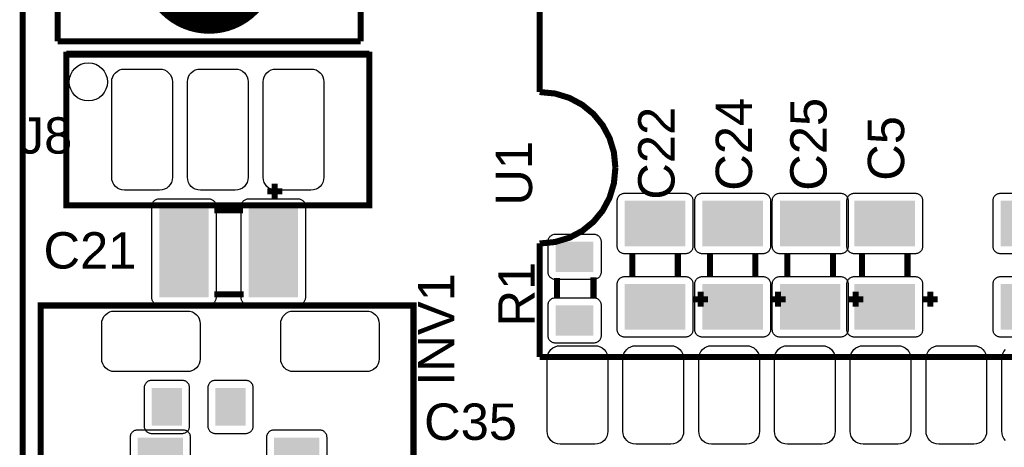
# Model space of a CAD drawing. Header units: inches. Extents: x -3.34 to 3.34, y -1.57 to 1.57.
# Tile 8 of 14: x -3.34 to -2.04, y -0.09 to 0.47. Entities that reach past the tile are written whole.
import ezdxf

# ---------------------------------------------------------------- set-up
doc = ezdxf.new("R2010")
doc.units = ezdxf.units.IN
doc.layers.get('0').update_dxf_attribs({"linetype": 'CONTINUOUS'})

# ---------------------------------------------------------------- blocks, each defined once
blk = doc.blocks.new('RPAD')
blk.add_trace([(-0.5, -0.5), (-0.5, 0.5), (0.5, -0.5), (0.5, 0.5)])
blk = doc.blocks.new('EPAD')
at = {"const_width": 0.5}
blk.add_lwpolyline([(-0.25, 0, 1), (0.25, 0, 1)], format="xyb", close=True, dxfattribs=at)

msp = doc.modelspace()

# ---------------------------------------------------------------- linework, layer by layer
at = {"const_width": 0.008}
for points in [[(-3.332118, -1.570866), (3.333236, -1.570866), (3.333236, 1.570866), (-3.332118, 1.570866), (-3.332118, -1.570866)], [(-3.332118, -1.570866), (3.333236, -1.570866), (3.333236, 1.570866), (-3.332118, 1.570866), (-3.332118, -1.570866)], [(-3.332118, -1.570866), (3.333236, -1.570866), (3.333236, 1.570866), (-3.332118, 1.570866), (-3.332118, -1.570866)], [(-3.286055, 1.043307), (-3.286055, 0.443307)], [(-3.286055, 1.043307), (-3.286055, 0.443307)], [(-3.286055, 1.043307), (-3.286055, 0.443307)], [(-2.886055, 0.443307), (-2.886055, 1.043307)], [(-2.886055, 0.443307), (-2.886055, 1.043307)], [(-2.886055, 0.443307), (-2.886055, 1.043307)], [(-2.649835, 0.376378), (-2.649835, 0.526378)], [(-2.649835, 0.376378), (-2.649835, 0.526378)], [(-2.649835, 0.376378), (-2.649835, 0.526378)], [(-3.286055, 0.443307), (-2.886055, 0.443307)], [(-3.286055, 0.443307), (-2.886055, 0.443307)], [(-3.286055, 0.443307), (-2.886055, 0.443307)], [(-3.274638, 0.426772), (-2.874638, 0.426772)], [(-3.274638, 0.426772), (-2.874638, 0.426772)], [(-3.274638, 0.426772), (-2.874638, 0.426772)], [(-3.274638, 0.226772), (-2.874638, 0.226772), (-2.874638, 0.425591), (-3.274638, 0.425591), (-3.274638, 0.226772)], [(-3.274638, 0.226772), (-2.874638, 0.226772), (-2.874638, 0.425591), (-3.274638, 0.425591), (-3.274638, 0.226772)], [(-3.274638, 0.226772), (-2.874638, 0.226772), (-2.874638, 0.425591), (-3.274638, 0.425591), (-3.274638, 0.226772)], [(-2.549835, 0.276378), (-2.551835, 0.296753), (-2.557585, 0.315628), (-2.566709, 0.332628), (-2.578835, 0.347378), (-2.593585, 0.359503), (-2.610585, 0.368628), (-2.62946, 0.374378), (-2.649835, 0.376378)], [(-2.549835, 0.276378), (-2.551835, 0.296753), (-2.557585, 0.315628), (-2.566709, 0.332628), (-2.578835, 0.347378), (-2.593585, 0.359503), (-2.610585, 0.368628), (-2.62946, 0.374378), (-2.649835, 0.376378)], [(-2.549835, 0.276378), (-2.551835, 0.296753), (-2.557585, 0.315628), (-2.566709, 0.332628), (-2.578835, 0.347378), (-2.593585, 0.359503), (-2.610585, 0.368628), (-2.62946, 0.374378), (-2.649835, 0.376378)], [(-2.549835, 0.276378), (-2.551835, 0.255716), (-2.557585, 0.236706), (-2.566709, 0.219689), (-2.578835, 0.205003), (-2.593585, 0.192989), (-2.610585, 0.183987), (-2.62946, 0.178337), (-2.649835, 0.176378)], [(-2.549835, 0.276378), (-2.551835, 0.255716), (-2.557585, 0.236706), (-2.566709, 0.219689), (-2.578835, 0.205003), (-2.593585, 0.192989), (-2.610585, 0.183987), (-2.62946, 0.178337), (-2.649835, 0.176378)], [(-2.549835, 0.276378), (-2.551835, 0.255716), (-2.557585, 0.236706), (-2.566709, 0.219689), (-2.578835, 0.205003), (-2.593585, 0.192989), (-2.610585, 0.183987), (-2.62946, 0.178337), (-2.649835, 0.176378)], [(-3.009409, 0.245354), (-2.989409, 0.245354)], [(-3.009409, 0.245354), (-2.989409, 0.245354)], [(-3.009409, 0.245354), (-2.989409, 0.245354)], [(-2.999409, 0.235354), (-2.999409, 0.255354)], [(-2.999409, 0.235354), (-2.999409, 0.255354)], [(-2.999409, 0.235354), (-2.999409, 0.255354)], [(-3.079409, 0.220354), (-3.041409, 0.220354)], [(-3.079409, 0.220354), (-3.041409, 0.220354)], [(-3.079409, 0.220354), (-3.041409, 0.220354)], [(-2.649835, 0.026378), (-2.649835, 0.176378)], [(-2.649835, 0.026378), (-2.649835, 0.176378)], [(-2.649835, 0.026378), (-2.649835, 0.176378)], [(-2.527472, 0.162756), (-2.527472, 0.132756)], [(-2.527472, 0.162756), (-2.527472, 0.132756)], [(-2.527472, 0.162756), (-2.527472, 0.132756)], [(-2.467472, 0.162756), (-2.467472, 0.132756)], [(-2.467472, 0.162756), (-2.467472, 0.132756)], [(-2.467472, 0.162756), (-2.467472, 0.132756)], [(-2.42511, 0.162756), (-2.42511, 0.132756)], [(-2.42511, 0.162756), (-2.42511, 0.132756)], [(-2.42511, 0.162756), (-2.42511, 0.132756)], [(-2.36511, 0.162756), (-2.36511, 0.132756)], [(-2.36511, 0.162756), (-2.36511, 0.132756)], [(-2.36511, 0.162756), (-2.36511, 0.132756)], [(-2.322748, 0.162756), (-2.322748, 0.132756)], [(-2.322748, 0.162756), (-2.322748, 0.132756)], [(-2.322748, 0.162756), (-2.322748, 0.132756)], [(-2.262748, 0.162756), (-2.262748, 0.132756)], [(-2.262748, 0.162756), (-2.262748, 0.132756)], [(-2.262748, 0.162756), (-2.262748, 0.132756)], [(-2.224323, 0.162756), (-2.224323, 0.132756)], [(-2.224323, 0.162756), (-2.224323, 0.132756)], [(-2.224323, 0.162756), (-2.224323, 0.132756)], [(-2.164323, 0.162756), (-2.164323, 0.132756)], [(-2.164323, 0.162756), (-2.164323, 0.132756)], [(-2.164323, 0.162756), (-2.164323, 0.132756)], [(-2.626772, 0.103803), (-2.626772, 0.130803)], [(-2.626772, 0.103803), (-2.626772, 0.130803)], [(-2.626772, 0.103803), (-2.626772, 0.130803)], [(-2.578772, 0.103803), (-2.578772, 0.131803)], [(-2.578772, 0.103803), (-2.578772, 0.131803)], [(-2.578772, 0.103803), (-2.578772, 0.131803)], [(-3.079409, 0.109354), (-3.040409, 0.109354)], [(-3.079409, 0.109354), (-3.040409, 0.109354)], [(-3.079409, 0.109354), (-3.040409, 0.109354)], [(-2.427472, 0.102756), (-2.447472, 0.102756)], [(-2.427472, 0.102756), (-2.447472, 0.102756)], [(-2.427472, 0.102756), (-2.447472, 0.102756)], [(-2.437472, 0.112756), (-2.437472, 0.092756)], [(-2.437472, 0.112756), (-2.437472, 0.092756)], [(-2.437472, 0.112756), (-2.437472, 0.092756)], [(-2.32511, 0.102756), (-2.34511, 0.102756)], [(-2.32511, 0.102756), (-2.34511, 0.102756)], [(-2.32511, 0.102756), (-2.34511, 0.102756)], [(-2.33511, 0.112756), (-2.33511, 0.092756)], [(-2.33511, 0.112756), (-2.33511, 0.092756)], [(-2.33511, 0.112756), (-2.33511, 0.092756)], [(-2.222748, 0.102756), (-2.242748, 0.102756)], [(-2.222748, 0.102756), (-2.242748, 0.102756)], [(-2.222748, 0.102756), (-2.242748, 0.102756)], [(-2.232748, 0.112756), (-2.232748, 0.092756)], [(-2.232748, 0.112756), (-2.232748, 0.092756)], [(-2.232748, 0.112756), (-2.232748, 0.092756)], [(-2.124323, 0.102756), (-2.144323, 0.102756)], [(-2.124323, 0.102756), (-2.144323, 0.102756)], [(-2.124323, 0.102756), (-2.144323, 0.102756)], [(-2.134323, 0.112756), (-2.134323, 0.092756)], [(-2.134323, 0.112756), (-2.134323, 0.092756)], [(-2.134323, 0.112756), (-2.134323, 0.092756)], [(-3.308496, -0.830709), (-2.81637, -0.830709), (-2.81637, 0.094488), (-3.308496, 0.094488), (-3.308496, -0.830709)], [(-3.308496, -0.830709), (-2.81637, -0.830709), (-2.81637, 0.094488), (-3.308496, 0.094488), (-3.308496, -0.830709)], [(-3.308496, -0.830709), (-2.81637, -0.830709), (-2.81637, 0.094488), (-3.308496, 0.094488), (-3.308496, -0.830709)], [(-2.649835, 0.026378), (-0.649835, 0.026378)], [(-2.649835, 0.026378), (-0.649835, 0.026378)], [(-2.649835, 0.026378), (-0.649835, 0.026378)]]:
    msp.add_lwpolyline(points, dxfattribs=at)
for points in [[(-3.197638, 0.406772), (-3.151638, 0.406772), (-3.148162, 0.406433), (-3.144948, 0.40546), (-3.142057, 0.403914), (-3.139552, 0.401857), (-3.137495, 0.399353), (-3.135949, 0.396462), (-3.134976, 0.393248), (-3.134638, 0.389772), (-3.134638, 0.263772), (-3.134976, 0.260296), (-3.135949, 0.257081), (-3.137495, 0.254191), (-3.139552, 0.251686), (-3.142057, 0.249629), (-3.144948, 0.248083), (-3.148162, 0.24711), (-3.151638, 0.246772), (-3.197638, 0.246772), (-3.201114, 0.24711), (-3.204328, 0.248083), (-3.207219, 0.249629), (-3.209724, 0.251686), (-3.21178, 0.254191), (-3.213326, 0.257081), (-3.2143, 0.260296), (-3.214638, 0.263772), (-3.214638, 0.389772), (-3.2143, 0.393248), (-3.213326, 0.396462), (-3.21178, 0.399353), (-3.209724, 0.401857), (-3.207219, 0.403914), (-3.204328, 0.40546), (-3.201114, 0.406433), (-3.197638, 0.406772)], [(-3.097638, 0.406772), (-3.051638, 0.406772), (-3.048162, 0.406433), (-3.044948, 0.40546), (-3.042057, 0.403914), (-3.039552, 0.401857), (-3.037495, 0.399353), (-3.035949, 0.396462), (-3.034976, 0.393248), (-3.034638, 0.389772), (-3.034638, 0.263772), (-3.034976, 0.260296), (-3.035949, 0.257081), (-3.037495, 0.254191), (-3.039552, 0.251686), (-3.042057, 0.249629), (-3.044948, 0.248083), (-3.048162, 0.24711), (-3.051638, 0.246772), (-3.097638, 0.246772), (-3.101114, 0.24711), (-3.104328, 0.248083), (-3.107219, 0.249629), (-3.109724, 0.251686), (-3.11178, 0.254191), (-3.113326, 0.257081), (-3.1143, 0.260296), (-3.114638, 0.263772), (-3.114638, 0.389772), (-3.1143, 0.393248), (-3.113326, 0.396462), (-3.11178, 0.399353), (-3.109724, 0.401857), (-3.107219, 0.403914), (-3.104328, 0.40546), (-3.101114, 0.406433), (-3.097638, 0.406772)], [(-2.997638, 0.406772), (-2.951638, 0.406772), (-2.948162, 0.406433), (-2.944948, 0.40546), (-2.942057, 0.403914), (-2.939552, 0.401857), (-2.937495, 0.399353), (-2.935949, 0.396462), (-2.934976, 0.393248), (-2.934638, 0.389772), (-2.934638, 0.263772), (-2.934976, 0.260296), (-2.935949, 0.257081), (-2.937495, 0.254191), (-2.939552, 0.251686), (-2.942057, 0.249629), (-2.944948, 0.248083), (-2.948162, 0.24711), (-2.951638, 0.246772), (-2.997638, 0.246772), (-3.001114, 0.24711), (-3.004328, 0.248083), (-3.007219, 0.249629), (-3.009724, 0.251686), (-3.01178, 0.254191), (-3.013326, 0.257081), (-3.0143, 0.260296), (-3.014638, 0.263772), (-3.014638, 0.389772), (-3.0143, 0.393248), (-3.013326, 0.396462), (-3.01178, 0.399353), (-3.009724, 0.401857), (-3.007219, 0.403914), (-3.004328, 0.40546), (-3.001114, 0.406433), (-2.997638, 0.406772)], [(-3.151909, 0.235354), (-3.086909, 0.235354), (-3.08587, 0.235304), (-3.084865, 0.235156), (-3.083898, 0.234913), (-3.082974, 0.234583), (-3.082098, 0.234168), (-3.081274, 0.233673), (-3.080506, 0.233104), (-3.0798, 0.232464), (-3.07916, 0.231757), (-3.078591, 0.23099), (-3.078096, 0.230166), (-3.077681, 0.22929), (-3.07735, 0.228366), (-3.077108, 0.227399), (-3.07696, 0.226394), (-3.076909, 0.225354), (-3.076909, 0.105354), (-3.07696, 0.104315), (-3.077108, 0.10331), (-3.07735, 0.102343), (-3.077681, 0.101419), (-3.078096, 0.100543), (-3.078591, 0.099719), (-3.07916, 0.098951), (-3.0798, 0.098245), (-3.080506, 0.097605), (-3.081274, 0.097035), (-3.082098, 0.096541), (-3.082974, 0.096126), (-3.083898, 0.095795), (-3.084865, 0.095553), (-3.08587, 0.095405), (-3.086909, 0.095354), (-3.151909, 0.095354), (-3.152949, 0.095405), (-3.153954, 0.095553), (-3.154921, 0.095795), (-3.155845, 0.096126), (-3.156721, 0.096541), (-3.157545, 0.097035), (-3.158313, 0.097605), (-3.159019, 0.098245), (-3.159659, 0.098951), (-3.160228, 0.099719), (-3.160723, 0.100543), (-3.161138, 0.101419), (-3.161469, 0.102343), (-3.161711, 0.10331), (-3.161859, 0.104315), (-3.161909, 0.105354), (-3.161909, 0.225354), (-3.161859, 0.226394), (-3.161711, 0.227399), (-3.161469, 0.228366), (-3.161138, 0.22929), (-3.160723, 0.230166), (-3.160228, 0.23099), (-3.159659, 0.231757), (-3.159019, 0.232464), (-3.158313, 0.233104), (-3.157545, 0.233673), (-3.156721, 0.234168), (-3.155845, 0.234583), (-3.154921, 0.234913), (-3.153954, 0.235156), (-3.152949, 0.235304), (-3.151909, 0.235354)], [(-3.033909, 0.235354), (-2.968909, 0.235354), (-2.96787, 0.235304), (-2.966865, 0.235156), (-2.965898, 0.234913), (-2.964974, 0.234583), (-2.964098, 0.234168), (-2.963274, 0.233673), (-2.962506, 0.233104), (-2.9618, 0.232464), (-2.96116, 0.231757), (-2.960591, 0.23099), (-2.960096, 0.230166), (-2.959681, 0.22929), (-2.95935, 0.228366), (-2.959108, 0.227399), (-2.95896, 0.226394), (-2.958909, 0.225354), (-2.958909, 0.105354), (-2.95896, 0.104315), (-2.959108, 0.10331), (-2.95935, 0.102343), (-2.959681, 0.101419), (-2.960096, 0.100543), (-2.960591, 0.099719), (-2.96116, 0.098951), (-2.9618, 0.098245), (-2.962506, 0.097605), (-2.963274, 0.097035), (-2.964098, 0.096541), (-2.964974, 0.096126), (-2.965898, 0.095795), (-2.966865, 0.095553), (-2.96787, 0.095405), (-2.968909, 0.095354), (-3.033909, 0.095354), (-3.034949, 0.095405), (-3.035954, 0.095553), (-3.036921, 0.095795), (-3.037845, 0.096126), (-3.038721, 0.096541), (-3.039545, 0.097035), (-3.040313, 0.097605), (-3.041019, 0.098245), (-3.041659, 0.098951), (-3.042228, 0.099719), (-3.042723, 0.100543), (-3.043138, 0.101419), (-3.043469, 0.102343), (-3.043711, 0.10331), (-3.043859, 0.104315), (-3.043909, 0.105354), (-3.043909, 0.225354), (-3.043859, 0.226394), (-3.043711, 0.227399), (-3.043469, 0.228366), (-3.043138, 0.22929), (-3.042723, 0.230166), (-3.042228, 0.23099), (-3.041659, 0.231757), (-3.041019, 0.232464), (-3.040313, 0.233104), (-3.039545, 0.233673), (-3.038721, 0.234168), (-3.037845, 0.234583), (-3.036921, 0.234913), (-3.035954, 0.235156), (-3.034949, 0.235304), (-3.033909, 0.235354)], [(-2.447472, 0.232756), (-2.447472, 0.172756), (-2.447523, 0.171717), (-2.447671, 0.170711), (-2.447913, 0.169744), (-2.448244, 0.16882), (-2.448659, 0.167944), (-2.449154, 0.16712), (-2.449723, 0.166352), (-2.450363, 0.165646), (-2.451069, 0.165006), (-2.451837, 0.164437), (-2.452661, 0.163943), (-2.453537, 0.163528), (-2.454461, 0.163197), (-2.455428, 0.162955), (-2.456433, 0.162806), (-2.457472, 0.162756), (-2.537472, 0.162756), (-2.538512, 0.162806), (-2.539517, 0.162955), (-2.540484, 0.163197), (-2.541408, 0.163528), (-2.542284, 0.163943), (-2.543108, 0.164437), (-2.543876, 0.165006), (-2.544582, 0.165646), (-2.545222, 0.166352), (-2.545791, 0.16712), (-2.546286, 0.167944), (-2.546701, 0.16882), (-2.547031, 0.169744), (-2.547274, 0.170711), (-2.547422, 0.171717), (-2.547472, 0.172756), (-2.547472, 0.232756), (-2.547422, 0.233795), (-2.547274, 0.2348), (-2.547031, 0.235767), (-2.546701, 0.236691), (-2.546286, 0.237568), (-2.545791, 0.238392), (-2.545222, 0.239159), (-2.544582, 0.239865), (-2.543876, 0.240506), (-2.543108, 0.241075), (-2.542284, 0.241569), (-2.541408, 0.241984), (-2.540484, 0.242315), (-2.539517, 0.242557), (-2.538512, 0.242706), (-2.537472, 0.242756), (-2.457472, 0.242756), (-2.456433, 0.242706), (-2.455428, 0.242557), (-2.454461, 0.242315), (-2.453537, 0.241984), (-2.452661, 0.241569), (-2.451837, 0.241075), (-2.451069, 0.240506), (-2.450363, 0.239865), (-2.449723, 0.239159), (-2.449154, 0.238392), (-2.448659, 0.237568), (-2.448244, 0.236691), (-2.447913, 0.235767), (-2.447671, 0.2348), (-2.447523, 0.233795), (-2.447472, 0.232756)], [(-2.34511, 0.232756), (-2.34511, 0.172756), (-2.345161, 0.171717), (-2.345309, 0.170711), (-2.345551, 0.169744), (-2.345882, 0.16882), (-2.346296, 0.167944), (-2.346791, 0.16712), (-2.347361, 0.166352), (-2.348001, 0.165646), (-2.348707, 0.165006), (-2.349474, 0.164437), (-2.350298, 0.163943), (-2.351175, 0.163528), (-2.352099, 0.163197), (-2.353066, 0.162955), (-2.354071, 0.162806), (-2.35511, 0.162756), (-2.43511, 0.162756), (-2.43615, 0.162806), (-2.437155, 0.162955), (-2.438122, 0.163197), (-2.439046, 0.163528), (-2.439922, 0.163943), (-2.440746, 0.164437), (-2.441513, 0.165006), (-2.44222, 0.165646), (-2.44286, 0.166352), (-2.443429, 0.16712), (-2.443924, 0.167944), (-2.444339, 0.16882), (-2.444669, 0.169744), (-2.444911, 0.170711), (-2.44506, 0.171717), (-2.44511, 0.172756), (-2.44511, 0.232756), (-2.44506, 0.233795), (-2.444911, 0.2348), (-2.444669, 0.235767), (-2.444339, 0.236691), (-2.443924, 0.237568), (-2.443429, 0.238392), (-2.44286, 0.239159), (-2.44222, 0.239865), (-2.441513, 0.240506), (-2.440746, 0.241075), (-2.439922, 0.241569), (-2.439046, 0.241984), (-2.438122, 0.242315), (-2.437155, 0.242557), (-2.43615, 0.242706), (-2.43511, 0.242756), (-2.35511, 0.242756), (-2.354071, 0.242706), (-2.353066, 0.242557), (-2.352099, 0.242315), (-2.351175, 0.241984), (-2.350298, 0.241569), (-2.349474, 0.241075), (-2.348707, 0.240506), (-2.348001, 0.239865), (-2.347361, 0.239159), (-2.346791, 0.238392), (-2.346296, 0.237568), (-2.345882, 0.236691), (-2.345551, 0.235767), (-2.345309, 0.2348), (-2.345161, 0.233795), (-2.34511, 0.232756)], [(-2.242748, 0.232756), (-2.242748, 0.172756), (-2.242798, 0.171717), (-2.242947, 0.170711), (-2.243189, 0.169744), (-2.24352, 0.16882), (-2.243934, 0.167944), (-2.244429, 0.16712), (-2.244998, 0.166352), (-2.245639, 0.165646), (-2.246345, 0.165006), (-2.247112, 0.164437), (-2.247936, 0.163943), (-2.248813, 0.163528), (-2.249737, 0.163197), (-2.250704, 0.162955), (-2.251709, 0.162806), (-2.252748, 0.162756), (-2.332748, 0.162756), (-2.333787, 0.162806), (-2.334793, 0.162955), (-2.335759, 0.163197), (-2.336683, 0.163528), (-2.33756, 0.163943), (-2.338384, 0.164437), (-2.339151, 0.165006), (-2.339857, 0.165646), (-2.340498, 0.166352), (-2.341067, 0.16712), (-2.341562, 0.167944), (-2.341976, 0.16882), (-2.342307, 0.169744), (-2.342549, 0.170711), (-2.342698, 0.171717), (-2.342748, 0.172756), (-2.342748, 0.232756), (-2.342698, 0.233795), (-2.342549, 0.2348), (-2.342307, 0.235767), (-2.341976, 0.236691), (-2.341562, 0.237568), (-2.341067, 0.238392), (-2.340498, 0.239159), (-2.339857, 0.239865), (-2.339151, 0.240506), (-2.338384, 0.241075), (-2.33756, 0.241569), (-2.336683, 0.241984), (-2.335759, 0.242315), (-2.334793, 0.242557), (-2.333787, 0.242706), (-2.332748, 0.242756), (-2.252748, 0.242756), (-2.251709, 0.242706), (-2.250704, 0.242557), (-2.249737, 0.242315), (-2.248813, 0.241984), (-2.247936, 0.241569), (-2.247112, 0.241075), (-2.246345, 0.240506), (-2.245639, 0.239865), (-2.244998, 0.239159), (-2.244429, 0.238392), (-2.243934, 0.237568), (-2.24352, 0.236691), (-2.243189, 0.235767), (-2.242947, 0.2348), (-2.242798, 0.233795), (-2.242748, 0.232756)], [(-2.144323, 0.232756), (-2.144323, 0.172756), (-2.144373, 0.171717), (-2.144522, 0.170711), (-2.144764, 0.169744), (-2.145094, 0.16882), (-2.145509, 0.167944), (-2.146004, 0.16712), (-2.146573, 0.166352), (-2.147213, 0.165646), (-2.14792, 0.165006), (-2.148687, 0.164437), (-2.149511, 0.163943), (-2.150387, 0.163528), (-2.151311, 0.163197), (-2.152278, 0.162955), (-2.153283, 0.162806), (-2.154323, 0.162756), (-2.234323, 0.162756), (-2.235362, 0.162806), (-2.236367, 0.162955), (-2.237334, 0.163197), (-2.238258, 0.163528), (-2.239135, 0.163943), (-2.239959, 0.164437), (-2.240726, 0.165006), (-2.241432, 0.165646), (-2.242072, 0.166352), (-2.242642, 0.16712), (-2.243137, 0.167944), (-2.243551, 0.16882), (-2.243882, 0.169744), (-2.244124, 0.170711), (-2.244272, 0.171717), (-2.244323, 0.172756), (-2.244323, 0.232756), (-2.244272, 0.233795), (-2.244124, 0.2348), (-2.243882, 0.235767), (-2.243551, 0.236691), (-2.243137, 0.237568), (-2.242642, 0.238392), (-2.242072, 0.239159), (-2.241432, 0.239865), (-2.240726, 0.240506), (-2.239959, 0.241075), (-2.239135, 0.241569), (-2.238258, 0.241984), (-2.237334, 0.242315), (-2.236367, 0.242557), (-2.235362, 0.242706), (-2.234323, 0.242756), (-2.154323, 0.242756), (-2.153283, 0.242706), (-2.152278, 0.242557), (-2.151311, 0.242315), (-2.150387, 0.241984), (-2.149511, 0.241569), (-2.148687, 0.241075), (-2.14792, 0.240506), (-2.147213, 0.239865), (-2.146573, 0.239159), (-2.146004, 0.238392), (-2.145509, 0.237568), (-2.145094, 0.236691), (-2.144764, 0.235767), (-2.144522, 0.2348), (-2.144373, 0.233795), (-2.144323, 0.232756)], [(-2.638772, 0.138803), (-2.638772, 0.178803), (-2.638721, 0.179843), (-2.638573, 0.180848), (-2.638331, 0.181815), (-2.638, 0.182739), (-2.637585, 0.183615), (-2.637091, 0.184439), (-2.636521, 0.185207), (-2.635881, 0.185913), (-2.635175, 0.186553), (-2.634407, 0.187122), (-2.633583, 0.187617), (-2.632707, 0.188031), (-2.631783, 0.188362), (-2.630816, 0.188604), (-2.629811, 0.188753), (-2.628772, 0.188803), (-2.578772, 0.188803), (-2.577732, 0.188753), (-2.576727, 0.188604), (-2.57576, 0.188362), (-2.574836, 0.188031), (-2.57396, 0.187617), (-2.573136, 0.187122), (-2.572369, 0.186553), (-2.571662, 0.185913), (-2.571022, 0.185207), (-2.570453, 0.184439), (-2.569958, 0.183615), (-2.569543, 0.182739), (-2.569213, 0.181815), (-2.56897, 0.180848), (-2.568822, 0.179843), (-2.568772, 0.178803), (-2.568772, 0.138803), (-2.568822, 0.137764), (-2.56897, 0.136759), (-2.569213, 0.135792), (-2.569543, 0.134868), (-2.569958, 0.133991), (-2.570453, 0.133167), (-2.571022, 0.1324), (-2.571662, 0.131694), (-2.572369, 0.131054), (-2.573136, 0.130484), (-2.57396, 0.12999), (-2.574836, 0.129575), (-2.57576, 0.129244), (-2.576727, 0.129002), (-2.577732, 0.128854), (-2.578772, 0.128803), (-2.628772, 0.128803), (-2.629811, 0.128854), (-2.630816, 0.129002), (-2.631783, 0.129244), (-2.632707, 0.129575), (-2.633583, 0.12999), (-2.634407, 0.130484), (-2.635175, 0.131054), (-2.635881, 0.131694), (-2.636521, 0.1324), (-2.637091, 0.133167), (-2.637585, 0.133991), (-2.638, 0.134868), (-2.638331, 0.135792), (-2.638573, 0.136759), (-2.638721, 0.137764), (-2.638772, 0.138803)], [(-2.447472, 0.122756), (-2.447472, 0.062756), (-2.447523, 0.061717), (-2.447671, 0.060711), (-2.447913, 0.059744), (-2.448244, 0.05882), (-2.448659, 0.057944), (-2.449154, 0.05712), (-2.449723, 0.056352), (-2.450363, 0.055646), (-2.451069, 0.055006), (-2.451837, 0.054437), (-2.452661, 0.053943), (-2.453537, 0.053528), (-2.454461, 0.053197), (-2.455428, 0.052955), (-2.456433, 0.052806), (-2.457472, 0.052756), (-2.537472, 0.052756), (-2.538512, 0.052806), (-2.539517, 0.052955), (-2.540484, 0.053197), (-2.541408, 0.053528), (-2.542284, 0.053943), (-2.543108, 0.054437), (-2.543876, 0.055006), (-2.544582, 0.055646), (-2.545222, 0.056352), (-2.545791, 0.05712), (-2.546286, 0.057944), (-2.546701, 0.05882), (-2.547031, 0.059744), (-2.547274, 0.060711), (-2.547422, 0.061717), (-2.547472, 0.062756), (-2.547472, 0.122756), (-2.547422, 0.123795), (-2.547274, 0.1248), (-2.547031, 0.125767), (-2.546701, 0.126691), (-2.546286, 0.127568), (-2.545791, 0.128392), (-2.545222, 0.129159), (-2.544582, 0.129865), (-2.543876, 0.130506), (-2.543108, 0.131075), (-2.542284, 0.131569), (-2.541408, 0.131984), (-2.540484, 0.132315), (-2.539517, 0.132557), (-2.538512, 0.132706), (-2.537472, 0.132756), (-2.457472, 0.132756), (-2.456433, 0.132706), (-2.455428, 0.132557), (-2.454461, 0.132315), (-2.453537, 0.131984), (-2.452661, 0.131569), (-2.451837, 0.131075), (-2.451069, 0.130506), (-2.450363, 0.129865), (-2.449723, 0.129159), (-2.449154, 0.128392), (-2.448659, 0.127568), (-2.448244, 0.126691), (-2.447913, 0.125767), (-2.447671, 0.1248), (-2.447523, 0.123795), (-2.447472, 0.122756)], [(-2.34511, 0.122756), (-2.34511, 0.062756), (-2.345161, 0.061717), (-2.345309, 0.060711), (-2.345551, 0.059744), (-2.345882, 0.05882), (-2.346296, 0.057944), (-2.346791, 0.05712), (-2.347361, 0.056352), (-2.348001, 0.055646), (-2.348707, 0.055006), (-2.349474, 0.054437), (-2.350298, 0.053943), (-2.351175, 0.053528), (-2.352099, 0.053197), (-2.353066, 0.052955), (-2.354071, 0.052806), (-2.35511, 0.052756), (-2.43511, 0.052756), (-2.43615, 0.052806), (-2.437155, 0.052955), (-2.438122, 0.053197), (-2.439046, 0.053528), (-2.439922, 0.053943), (-2.440746, 0.054437), (-2.441513, 0.055006), (-2.44222, 0.055646), (-2.44286, 0.056352), (-2.443429, 0.05712), (-2.443924, 0.057944), (-2.444339, 0.05882), (-2.444669, 0.059744), (-2.444911, 0.060711), (-2.44506, 0.061717), (-2.44511, 0.062756), (-2.44511, 0.122756), (-2.44506, 0.123795), (-2.444911, 0.1248), (-2.444669, 0.125767), (-2.444339, 0.126691), (-2.443924, 0.127568), (-2.443429, 0.128392), (-2.44286, 0.129159), (-2.44222, 0.129865), (-2.441513, 0.130506), (-2.440746, 0.131075), (-2.439922, 0.131569), (-2.439046, 0.131984), (-2.438122, 0.132315), (-2.437155, 0.132557), (-2.43615, 0.132706), (-2.43511, 0.132756), (-2.35511, 0.132756), (-2.354071, 0.132706), (-2.353066, 0.132557), (-2.352099, 0.132315), (-2.351175, 0.131984), (-2.350298, 0.131569), (-2.349474, 0.131075), (-2.348707, 0.130506), (-2.348001, 0.129865), (-2.347361, 0.129159), (-2.346791, 0.128392), (-2.346296, 0.127568), (-2.345882, 0.126691), (-2.345551, 0.125767), (-2.345309, 0.1248), (-2.345161, 0.123795), (-2.34511, 0.122756)], [(-2.242748, 0.122756), (-2.242748, 0.062756), (-2.242798, 0.061717), (-2.242947, 0.060711), (-2.243189, 0.059744), (-2.24352, 0.05882), (-2.243934, 0.057944), (-2.244429, 0.05712), (-2.244998, 0.056352), (-2.245639, 0.055646), (-2.246345, 0.055006), (-2.247112, 0.054437), (-2.247936, 0.053943), (-2.248813, 0.053528), (-2.249737, 0.053197), (-2.250704, 0.052955), (-2.251709, 0.052806), (-2.252748, 0.052756), (-2.332748, 0.052756), (-2.333787, 0.052806), (-2.334793, 0.052955), (-2.335759, 0.053197), (-2.336683, 0.053528), (-2.33756, 0.053943), (-2.338384, 0.054437), (-2.339151, 0.055006), (-2.339857, 0.055646), (-2.340498, 0.056352), (-2.341067, 0.05712), (-2.341562, 0.057944), (-2.341976, 0.05882), (-2.342307, 0.059744), (-2.342549, 0.060711), (-2.342698, 0.061717), (-2.342748, 0.062756), (-2.342748, 0.122756), (-2.342698, 0.123795), (-2.342549, 0.1248), (-2.342307, 0.125767), (-2.341976, 0.126691), (-2.341562, 0.127568), (-2.341067, 0.128392), (-2.340498, 0.129159), (-2.339857, 0.129865), (-2.339151, 0.130506), (-2.338384, 0.131075), (-2.33756, 0.131569), (-2.336683, 0.131984), (-2.335759, 0.132315), (-2.334793, 0.132557), (-2.333787, 0.132706), (-2.332748, 0.132756), (-2.252748, 0.132756), (-2.251709, 0.132706), (-2.250704, 0.132557), (-2.249737, 0.132315), (-2.248813, 0.131984), (-2.247936, 0.131569), (-2.247112, 0.131075), (-2.246345, 0.130506), (-2.245639, 0.129865), (-2.244998, 0.129159), (-2.244429, 0.128392), (-2.243934, 0.127568), (-2.24352, 0.126691), (-2.243189, 0.125767), (-2.242947, 0.1248), (-2.242798, 0.123795), (-2.242748, 0.122756)], [(-2.144323, 0.122756), (-2.144323, 0.062756), (-2.144373, 0.061717), (-2.144522, 0.060711), (-2.144764, 0.059744), (-2.145094, 0.05882), (-2.145509, 0.057944), (-2.146004, 0.05712), (-2.146573, 0.056352), (-2.147213, 0.055646), (-2.14792, 0.055006), (-2.148687, 0.054437), (-2.149511, 0.053943), (-2.150387, 0.053528), (-2.151311, 0.053197), (-2.152278, 0.052955), (-2.153283, 0.052806), (-2.154323, 0.052756), (-2.234323, 0.052756), (-2.235362, 0.052806), (-2.236367, 0.052955), (-2.237334, 0.053197), (-2.238258, 0.053528), (-2.239135, 0.053943), (-2.239959, 0.054437), (-2.240726, 0.055006), (-2.241432, 0.055646), (-2.242072, 0.056352), (-2.242642, 0.05712), (-2.243137, 0.057944), (-2.243551, 0.05882), (-2.243882, 0.059744), (-2.244124, 0.060711), (-2.244272, 0.061717), (-2.244323, 0.062756), (-2.244323, 0.122756), (-2.244272, 0.123795), (-2.244124, 0.1248), (-2.243882, 0.125767), (-2.243551, 0.126691), (-2.243137, 0.127568), (-2.242642, 0.128392), (-2.242072, 0.129159), (-2.241432, 0.129865), (-2.240726, 0.130506), (-2.239959, 0.131075), (-2.239135, 0.131569), (-2.238258, 0.131984), (-2.237334, 0.132315), (-2.236367, 0.132557), (-2.235362, 0.132706), (-2.234323, 0.132756), (-2.154323, 0.132756), (-2.153283, 0.132706), (-2.152278, 0.132557), (-2.151311, 0.132315), (-2.150387, 0.131984), (-2.149511, 0.131569), (-2.148687, 0.131075), (-2.14792, 0.130506), (-2.147213, 0.129865), (-2.146573, 0.129159), (-2.146004, 0.128392), (-2.145509, 0.127568), (-2.145094, 0.126691), (-2.144764, 0.125767), (-2.144522, 0.1248), (-2.144373, 0.123795), (-2.144323, 0.122756)], [(-2.638772, 0.054803), (-2.638772, 0.094803), (-2.638721, 0.095843), (-2.638573, 0.096848), (-2.638331, 0.097815), (-2.638, 0.098739), (-2.637585, 0.099615), (-2.637091, 0.100439), (-2.636521, 0.101207), (-2.635881, 0.101913), (-2.635175, 0.102553), (-2.634407, 0.103122), (-2.633583, 0.103617), (-2.632707, 0.104031), (-2.631783, 0.104362), (-2.630816, 0.104604), (-2.629811, 0.104753), (-2.628772, 0.104803), (-2.578772, 0.104803), (-2.577732, 0.104753), (-2.576727, 0.104604), (-2.57576, 0.104362), (-2.574836, 0.104031), (-2.57396, 0.103617), (-2.573136, 0.103122), (-2.572369, 0.102553), (-2.571662, 0.101913), (-2.571022, 0.101207), (-2.570453, 0.100439), (-2.569958, 0.099615), (-2.569543, 0.098739), (-2.569213, 0.097815), (-2.56897, 0.096848), (-2.568822, 0.095843), (-2.568772, 0.094803), (-2.568772, 0.054803), (-2.568822, 0.053764), (-2.56897, 0.052759), (-2.569213, 0.051792), (-2.569543, 0.050868), (-2.569958, 0.049991), (-2.570453, 0.049167), (-2.571022, 0.0484), (-2.571662, 0.047694), (-2.572369, 0.047054), (-2.573136, 0.046484), (-2.57396, 0.04599), (-2.574836, 0.045575), (-2.57576, 0.045244), (-2.576727, 0.045002), (-2.577732, 0.044854), (-2.578772, 0.044803), (-2.628772, 0.044803), (-2.629811, 0.044854), (-2.630816, 0.045002), (-2.631783, 0.045244), (-2.632707, 0.045575), (-2.633583, 0.04599), (-2.634407, 0.046484), (-2.635175, 0.047054), (-2.635881, 0.047694), (-2.636521, 0.0484), (-2.637091, 0.049167), (-2.637585, 0.049991), (-2.638, 0.050868), (-2.638331, 0.051792), (-2.638573, 0.052759), (-2.638721, 0.053764), (-2.638772, 0.054803)], [(-3.097827, 0.070244), (-3.097827, 0.024244), (-3.098165, 0.020768), (-3.099138, 0.017554), (-3.100684, 0.014663), (-3.102741, 0.012158), (-3.105246, 0.010102), (-3.108137, 0.008556), (-3.111351, 0.007582), (-3.114827, 0.007244), (-3.210827, 0.007244), (-3.214303, 0.007582), (-3.217517, 0.008556), (-3.220408, 0.010102), (-3.222913, 0.012158), (-3.224969, 0.014663), (-3.226515, 0.017554), (-3.227489, 0.020768), (-3.227827, 0.024244), (-3.227827, 0.070244), (-3.227489, 0.07372), (-3.226515, 0.076934), (-3.224969, 0.079825), (-3.222913, 0.08233), (-3.220408, 0.084387), (-3.217517, 0.085933), (-3.214303, 0.086906), (-3.210827, 0.087244), (-3.114827, 0.087244), (-3.111351, 0.086906), (-3.108137, 0.085933), (-3.105246, 0.084387), (-3.102741, 0.08233), (-3.100684, 0.079825), (-3.099138, 0.076934), (-3.098165, 0.07372), (-3.097827, 0.070244)], [(-2.861606, 0.070244), (-2.861606, 0.024244), (-2.861944, 0.020768), (-2.862918, 0.017554), (-2.864464, 0.014663), (-2.86652, 0.012158), (-2.869025, 0.010102), (-2.871916, 0.008556), (-2.87513, 0.007582), (-2.878606, 0.007244), (-2.974606, 0.007244), (-2.978082, 0.007582), (-2.981296, 0.008556), (-2.984187, 0.010102), (-2.986692, 0.012158), (-2.988749, 0.014663), (-2.990295, 0.017554), (-2.991268, 0.020768), (-2.991606, 0.024244), (-2.991606, 0.070244), (-2.991268, 0.07372), (-2.990295, 0.076934), (-2.988749, 0.079825), (-2.986692, 0.08233), (-2.984187, 0.084387), (-2.981296, 0.085933), (-2.978082, 0.086906), (-2.974606, 0.087244), (-2.878606, 0.087244), (-2.87513, 0.086906), (-2.871916, 0.085933), (-2.869025, 0.084387), (-2.86652, 0.08233), (-2.864464, 0.079825), (-2.862918, 0.076934), (-2.861944, 0.07372), (-2.861606, 0.070244)], [(-2.622835, 0.041378), (-2.576835, 0.041378), (-2.573359, 0.04104), (-2.570144, 0.040067), (-2.567254, 0.03852), (-2.564749, 0.036464), (-2.562692, 0.033959), (-2.561146, 0.031068), (-2.560173, 0.027854), (-2.559835, 0.024378), (-2.559835, -0.071622), (-2.560173, -0.075098), (-2.561146, -0.078312), (-2.562692, -0.081203), (-2.564749, -0.083708), (-2.567254, -0.085765), (-2.570144, -0.087311), (-2.573359, -0.088284), (-2.576835, -0.088622), (-2.622835, -0.088622), (-2.626311, -0.088284), (-2.629525, -0.087311), (-2.632416, -0.085765), (-2.63492, -0.083708), (-2.636977, -0.081203), (-2.638523, -0.078312), (-2.639496, -0.075098), (-2.639835, -0.071622), (-2.639835, 0.024378), (-2.639496, 0.027854), (-2.638523, 0.031068), (-2.636977, 0.033959), (-2.63492, 0.036464), (-2.632416, 0.03852), (-2.629525, 0.040067), (-2.626311, 0.04104), (-2.622835, 0.041378)], [(-2.522835, 0.041378), (-2.476835, 0.041378), (-2.473359, 0.04104), (-2.470144, 0.040067), (-2.467254, 0.03852), (-2.464749, 0.036464), (-2.462692, 0.033959), (-2.461146, 0.031068), (-2.460173, 0.027854), (-2.459835, 0.024378), (-2.459835, -0.071622), (-2.460173, -0.075098), (-2.461146, -0.078312), (-2.462692, -0.081203), (-2.464749, -0.083708), (-2.467254, -0.085765), (-2.470144, -0.087311), (-2.473359, -0.088284), (-2.476835, -0.088622), (-2.522835, -0.088622), (-2.526311, -0.088284), (-2.529525, -0.087311), (-2.532416, -0.085765), (-2.53492, -0.083708), (-2.536977, -0.081203), (-2.538523, -0.078312), (-2.539496, -0.075098), (-2.539835, -0.071622), (-2.539835, 0.024378), (-2.539496, 0.027854), (-2.538523, 0.031068), (-2.536977, 0.033959), (-2.53492, 0.036464), (-2.532416, 0.03852), (-2.529525, 0.040067), (-2.526311, 0.04104), (-2.522835, 0.041378)], [(-2.422835, 0.041378), (-2.376835, 0.041378), (-2.373359, 0.04104), (-2.370144, 0.040067), (-2.367254, 0.03852), (-2.364749, 0.036464), (-2.362692, 0.033959), (-2.361146, 0.031068), (-2.360173, 0.027854), (-2.359835, 0.024378), (-2.359835, -0.071622), (-2.360173, -0.075098), (-2.361146, -0.078312), (-2.362692, -0.081203), (-2.364749, -0.083708), (-2.367254, -0.085765), (-2.370144, -0.087311), (-2.373359, -0.088284), (-2.376835, -0.088622), (-2.422835, -0.088622), (-2.426311, -0.088284), (-2.429525, -0.087311), (-2.432416, -0.085765), (-2.43492, -0.083708), (-2.436977, -0.081203), (-2.438523, -0.078312), (-2.439496, -0.075098), (-2.439835, -0.071622), (-2.439835, 0.024378), (-2.439496, 0.027854), (-2.438523, 0.031068), (-2.436977, 0.033959), (-2.43492, 0.036464), (-2.432416, 0.03852), (-2.429525, 0.040067), (-2.426311, 0.04104), (-2.422835, 0.041378)], [(-2.322835, 0.041378), (-2.276835, 0.041378), (-2.273359, 0.04104), (-2.270144, 0.040067), (-2.267254, 0.03852), (-2.264749, 0.036464), (-2.262692, 0.033959), (-2.261146, 0.031068), (-2.260173, 0.027854), (-2.259835, 0.024378), (-2.259835, -0.071622), (-2.260173, -0.075098), (-2.261146, -0.078312), (-2.262692, -0.081203), (-2.264749, -0.083708), (-2.267254, -0.085765), (-2.270144, -0.087311), (-2.273359, -0.088284), (-2.276835, -0.088622), (-2.322835, -0.088622), (-2.326311, -0.088284), (-2.329525, -0.087311), (-2.332416, -0.085765), (-2.33492, -0.083708), (-2.336977, -0.081203), (-2.338523, -0.078312), (-2.339496, -0.075098), (-2.339835, -0.071622), (-2.339835, 0.024378), (-2.339496, 0.027854), (-2.338523, 0.031068), (-2.336977, 0.033959), (-2.33492, 0.036464), (-2.332416, 0.03852), (-2.329525, 0.040067), (-2.326311, 0.04104), (-2.322835, 0.041378)], [(-2.222835, 0.041378), (-2.176835, 0.041378), (-2.173359, 0.04104), (-2.170144, 0.040067), (-2.167254, 0.03852), (-2.164749, 0.036464), (-2.162692, 0.033959), (-2.161146, 0.031068), (-2.160173, 0.027854), (-2.159835, 0.024378), (-2.159835, -0.071622), (-2.160173, -0.075098), (-2.161146, -0.078312), (-2.162692, -0.081203), (-2.164749, -0.083708), (-2.167254, -0.085765), (-2.170144, -0.087311), (-2.173359, -0.088284), (-2.176835, -0.088622), (-2.222835, -0.088622), (-2.226311, -0.088284), (-2.229525, -0.087311), (-2.232416, -0.085765), (-2.23492, -0.083708), (-2.236977, -0.081203), (-2.238523, -0.078312), (-2.239496, -0.075098), (-2.239835, -0.071622), (-2.239835, 0.024378), (-2.239496, 0.027854), (-2.238523, 0.031068), (-2.236977, 0.033959), (-2.23492, 0.036464), (-2.232416, 0.03852), (-2.229525, 0.040067), (-2.226311, 0.04104), (-2.222835, 0.041378)], [(-2.122835, 0.041378), (-2.076835, 0.041378), (-2.073359, 0.04104), (-2.070144, 0.040067), (-2.067254, 0.03852), (-2.064749, 0.036464), (-2.062692, 0.033959), (-2.061146, 0.031068), (-2.060173, 0.027854), (-2.059835, 0.024378), (-2.059835, -0.071622), (-2.060173, -0.075098), (-2.061146, -0.078312), (-2.062692, -0.081203), (-2.064749, -0.083708), (-2.067254, -0.085765), (-2.070144, -0.087311), (-2.073359, -0.088284), (-2.076835, -0.088622), (-2.122835, -0.088622), (-2.126311, -0.088284), (-2.129525, -0.087311), (-2.132416, -0.085765), (-2.13492, -0.083708), (-2.136977, -0.081203), (-2.138523, -0.078312), (-2.139496, -0.075098), (-2.139835, -0.071622), (-2.139835, 0.024378), (-2.139496, 0.027854), (-2.138523, 0.031068), (-2.136977, 0.033959), (-2.13492, 0.036464), (-2.132416, 0.03852), (-2.129525, 0.040067), (-2.126311, 0.04104), (-2.122835, 0.041378)], [(-3.161835, -0.07437), (-3.121835, -0.07437), (-3.120795, -0.07432), (-3.11979, -0.074171), (-3.118823, -0.073929), (-3.117899, -0.073598), (-3.117023, -0.073184), (-3.116199, -0.072689), (-3.115431, -0.07212), (-3.114725, -0.07148), (-3.114085, -0.070773), (-3.113516, -0.070006), (-3.113021, -0.069182), (-3.112606, -0.068306), (-3.112276, -0.067381), (-3.112033, -0.066415), (-3.111885, -0.065409), (-3.111835, -0.06437), (-3.111835, -0.01437), (-3.111885, -0.013331), (-3.112033, -0.012326), (-3.112276, -0.011359), (-3.112606, -0.010435), (-3.113021, -0.009558), (-3.113516, -0.008734), (-3.114085, -0.007967), (-3.114725, -0.007261), (-3.115431, -0.00662), (-3.116199, -0.006051), (-3.117023, -0.005556), (-3.117899, -0.005142), (-3.118823, -0.004811), (-3.11979, -0.004569), (-3.120795, -0.00442), (-3.121835, -0.00437), (-3.161835, -0.00437), (-3.162874, -0.00442), (-3.163879, -0.004569), (-3.164846, -0.004811), (-3.16577, -0.005142), (-3.166646, -0.005556), (-3.16747, -0.006051), (-3.168238, -0.00662), (-3.168944, -0.007261), (-3.169584, -0.007967), (-3.170154, -0.008734), (-3.170648, -0.009558), (-3.171063, -0.010435), (-3.171394, -0.011359), (-3.171636, -0.012326), (-3.171784, -0.013331), (-3.171835, -0.01437), (-3.171835, -0.06437), (-3.171784, -0.065409), (-3.171636, -0.066415), (-3.171394, -0.067381), (-3.171063, -0.068306), (-3.170648, -0.069182), (-3.170154, -0.070006), (-3.169584, -0.070773), (-3.168944, -0.07148), (-3.168238, -0.07212), (-3.16747, -0.072689), (-3.166646, -0.073184), (-3.16577, -0.073598), (-3.164846, -0.073929), (-3.163879, -0.074171), (-3.162874, -0.07432), (-3.161835, -0.07437)], [(-3.077835, -0.07437), (-3.037835, -0.07437), (-3.036795, -0.07432), (-3.03579, -0.074171), (-3.034823, -0.073929), (-3.033899, -0.073598), (-3.033023, -0.073184), (-3.032199, -0.072689), (-3.031431, -0.07212), (-3.030725, -0.07148), (-3.030085, -0.070773), (-3.029516, -0.070006), (-3.029021, -0.069182), (-3.028606, -0.068306), (-3.028276, -0.067381), (-3.028033, -0.066415), (-3.027885, -0.065409), (-3.027835, -0.06437), (-3.027835, -0.01437), (-3.027885, -0.013331), (-3.028033, -0.012326), (-3.028276, -0.011359), (-3.028606, -0.010435), (-3.029021, -0.009558), (-3.029516, -0.008734), (-3.030085, -0.007967), (-3.030725, -0.007261), (-3.031431, -0.00662), (-3.032199, -0.006051), (-3.033023, -0.005556), (-3.033899, -0.005142), (-3.034823, -0.004811), (-3.03579, -0.004569), (-3.036795, -0.00442), (-3.037835, -0.00437), (-3.077835, -0.00437), (-3.078874, -0.00442), (-3.079879, -0.004569), (-3.080846, -0.004811), (-3.08177, -0.005142), (-3.082646, -0.005556), (-3.08347, -0.006051), (-3.084238, -0.00662), (-3.084944, -0.007261), (-3.085584, -0.007967), (-3.086154, -0.008734), (-3.086648, -0.009558), (-3.087063, -0.010435), (-3.087394, -0.011359), (-3.087636, -0.012326), (-3.087784, -0.013331), (-3.087835, -0.01437), (-3.087835, -0.06437), (-3.087784, -0.065409), (-3.087636, -0.066415), (-3.087394, -0.067381), (-3.087063, -0.068306), (-3.086648, -0.069182), (-3.086154, -0.070006), (-3.085584, -0.070773), (-3.084944, -0.07148), (-3.084238, -0.07212), (-3.08347, -0.072689), (-3.082646, -0.073184), (-3.08177, -0.073598), (-3.080846, -0.073929), (-3.079879, -0.074171), (-3.078874, -0.07432), (-3.077835, -0.07437)]]:
    msp.add_lwpolyline(points, close=True)
for points in [[(-1.961409, 0.162756), (-2.041409, 0.162756), (-2.042449, 0.162806), (-2.043454, 0.162955), (-2.044421, 0.163197), (-2.045345, 0.163528), (-2.046221, 0.163943), (-2.047045, 0.164437), (-2.047813, 0.165006), (-2.048519, 0.165646), (-2.049159, 0.166352), (-2.049728, 0.16712), (-2.050223, 0.167944), (-2.050638, 0.16882), (-2.050969, 0.169744), (-2.051211, 0.170711), (-2.051359, 0.171717), (-2.051409, 0.172756), (-2.051409, 0.232756), (-2.051359, 0.233795), (-2.051211, 0.2348), (-2.050969, 0.235767), (-2.050638, 0.236691), (-2.050223, 0.237568), (-2.049728, 0.238392), (-2.049159, 0.239159), (-2.048519, 0.239865), (-2.047813, 0.240506), (-2.047045, 0.241075), (-2.046221, 0.241569), (-2.045345, 0.241984), (-2.044421, 0.242315), (-2.043454, 0.242557), (-2.042449, 0.242706), (-2.041409, 0.242756), (-1.961409, 0.242756)], [(-1.961409, 0.052756), (-2.041409, 0.052756), (-2.042449, 0.052806), (-2.043454, 0.052955), (-2.044421, 0.053197), (-2.045345, 0.053528), (-2.046221, 0.053943), (-2.047045, 0.054437), (-2.047813, 0.055006), (-2.048519, 0.055646), (-2.049159, 0.056352), (-2.049728, 0.05712), (-2.050223, 0.057944), (-2.050638, 0.05882), (-2.050969, 0.059744), (-2.051211, 0.060711), (-2.051359, 0.061717), (-2.051409, 0.062756), (-2.051409, 0.122756), (-2.051359, 0.123795), (-2.051211, 0.1248), (-2.050969, 0.125767), (-2.050638, 0.126691), (-2.050223, 0.127568), (-2.049728, 0.128392), (-2.049159, 0.129159), (-2.048519, 0.129865), (-2.047813, 0.130506), (-2.047045, 0.131075), (-2.046221, 0.131569), (-2.045345, 0.131984), (-2.044421, 0.132315), (-2.043454, 0.132557), (-2.042449, 0.132706), (-2.041409, 0.132756), (-1.961409, 0.132756)], [(-2.03492, -0.083708), (-2.036977, -0.081203), (-2.038523, -0.078312), (-2.039496, -0.075098), (-2.039835, -0.071622), (-2.039835, 0.024378), (-2.039496, 0.027854), (-2.038523, 0.031068), (-2.036977, 0.033959), (-2.03492, 0.036464)], [(-3.110465, -0.179921), (-3.110465, -0.079921), (-3.110515, -0.078882), (-3.110663, -0.077877), (-3.110906, -0.07691), (-3.111236, -0.075986), (-3.111651, -0.075109), (-3.112146, -0.074285), (-3.112715, -0.073518), (-3.113355, -0.072812), (-3.114061, -0.072172), (-3.114829, -0.071602), (-3.115653, -0.071107), (-3.116529, -0.070693), (-3.117453, -0.070362), (-3.11842, -0.07012), (-3.119425, -0.069972), (-3.120465, -0.069921), (-3.180465, -0.069921), (-3.181504, -0.069972), (-3.182509, -0.07012), (-3.183476, -0.070362), (-3.1844, -0.070693), (-3.185276, -0.071107), (-3.1861, -0.071602), (-3.186868, -0.072172), (-3.187574, -0.072812), (-3.188214, -0.073518), (-3.188783, -0.074285), (-3.189278, -0.075109), (-3.189693, -0.075986), (-3.190024, -0.07691), (-3.190266, -0.077877), (-3.190414, -0.078882), (-3.190465, -0.079921), (-3.190465, -0.179921)], [(-2.930465, -0.179921), (-2.930465, -0.079921), (-2.930515, -0.078882), (-2.930663, -0.077877), (-2.930906, -0.07691), (-2.931236, -0.075986), (-2.931651, -0.075109), (-2.932146, -0.074285), (-2.932715, -0.073518), (-2.933355, -0.072812), (-2.934061, -0.072172), (-2.934829, -0.071602), (-2.935653, -0.071107), (-2.936529, -0.070693), (-2.937453, -0.070362), (-2.93842, -0.07012), (-2.939425, -0.069972), (-2.940465, -0.069921), (-3.000465, -0.069921), (-3.001504, -0.069972), (-3.002509, -0.07012), (-3.003476, -0.070362), (-3.0044, -0.070693), (-3.005276, -0.071107), (-3.0061, -0.071602), (-3.006868, -0.072172), (-3.007574, -0.072812), (-3.008214, -0.073518), (-3.008783, -0.074285), (-3.009278, -0.075109), (-3.009693, -0.075986), (-3.010024, -0.07691), (-3.010266, -0.077877), (-3.010414, -0.078882), (-3.010465, -0.079921), (-3.010465, -0.179921)]]:
    msp.add_lwpolyline(points)
msp.add_circle((-3.245504, 0.389764), 0.025209)
msp.add_circle((-3.245504, 0.389764), 0.025209)
msp.add_circle((-3.245504, 0.389764), 0.025209)

# ---------------------------------------------------------------- block references
for name, p, xscale, yscale in [('EPAD', (-3.086055, 0.543307), 0.18, 0.18), ('RPAD', (-3.11941, 0.165354), 0.065, 0.12), ('RPAD', (-3.00141, 0.165354), 0.065, 0.12)]:
    msp.add_blockref(name, p, dxfattribs=dict(xscale=xscale, yscale=yscale))
for p, xscale, yscale, rotation in [((-2.497473, 0.202756), 0.06, 0.08, -90), ((-2.39511, 0.202756), 0.06, 0.08, -90), ((-2.292748, 0.202756), 0.06, 0.08, -90), ((-2.194323, 0.202756), 0.06, 0.08, -90), ((-2.00141, 0.202756), 0.06, 0.08, -90), ((-2.603772, 0.158803), 0.04, 0.05, 90), ((-2.497473, 0.092756), 0.06, 0.08, -90), ((-2.39511, 0.092756), 0.06, 0.08, -90), ((-2.292748, 0.092756), 0.06, 0.08, -90), ((-2.194323, 0.092756), 0.06, 0.08, -90), ((-2.00141, 0.092756), 0.06, 0.08, -90), ((-2.603772, 0.074803), 0.04, 0.05, 90), ((-3.141835, -0.03937), 0.04, 0.05, 180), ((-3.057835, -0.03937), 0.04, 0.05, 180), ((-3.150465, -0.129921), 0.06, 0.1, 180), ((-2.970464, -0.129921), 0.06, 0.1, 180)]:
    msp.add_blockref('RPAD', p, dxfattribs=dict(xscale=xscale, yscale=yscale, rotation=rotation))

# ---------------------------------------------------------------- texts
at = {"width": 1.041667}
for s, p in [('C24', (-2.369472, 0.245984)), ('C24', (-2.369472, 0.245984)), ('C24', (-2.369472, 0.245984)), ('C25', (-2.271047, 0.245984)), ('C25', (-2.271047, 0.245984)), ('C25', (-2.271047, 0.245984)), ('C22', (-2.471835, 0.234173)), ('C22', (-2.471835, 0.234173)), ('C22', (-2.471835, 0.234173)), ('C5', (-2.168685, 0.259173)), ('C5', (-2.168685, 0.259173)), ('C5', (-2.168685, 0.259173)), ('U1', (-2.659835, 0.226378)), ('U1', (-2.659835, 0.226378)), ('U1', (-2.659835, 0.226378)), ('R1', (-2.656457, 0.066803)), ('R1', (-2.656457, 0.066803)), ('R1', (-2.656457, 0.066803)), ('INV1', (-2.762307, -0.011417)), ('INV1', (-2.762307, -0.011417)), ('INV1', (-2.762307, -0.011417))]:
    msp.add_text(s, height=0.048, rotation=90, dxfattribs=at).set_placement(p)
for s, p in [('J8', (-3.337236, 0.295039)), ('J8', (-3.337236, 0.295039)), ('J8', (-3.337236, 0.295039)), ('C21', (-3.304701, 0.143307)), ('C21', (-3.304701, 0.143307)), ('C21', (-3.304701, 0.143307)), ('C35', (-2.802362, -0.082913)), ('C35', (-2.802362, -0.082913)), ('C35', (-2.802362, -0.082913))]:
    msp.add_text(s, height=0.048, dxfattribs=at).set_placement(p)

doc.saveas('drawing.dxf')
